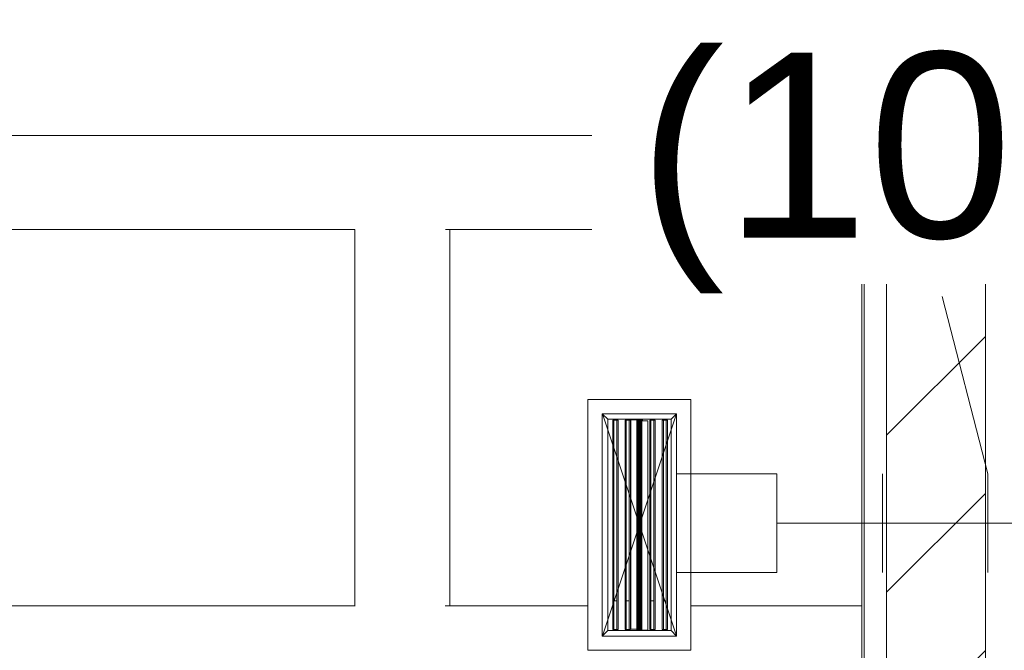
# Model space of a CAD drawing. Header units: metres. Extents: x 2.9 to 42.3, y -72.9 to -49.3.
# Tile 138 of 256: x 8.8 to 9.8, y -52.9 to -52.3. Entities that reach past the tile are written whole.
import ezdxf

# ---------------------------------------------------------------- set-up
doc = ezdxf.new("R2010")
doc.units = ezdxf.units.M
doc.linetypes.add('Oculto 1_5', pattern=[0.0022, 0.0015, -0.0007000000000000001])
for name, color, linetype, lineweight in [('A-DETL', 7, 'Oculto 1_5', 18), ('A-FLOR-PATT', 7, 'Continuous', 18), ('A-WALL', 7, 'Continuous', 18), ('A-WALL-PATT', 7, 'Continuous', 18), ('FLEXIVEIS', 7, 'Continuous', 18), ('G-IMPT', 7, 'Continuous', 18), ('M-HVAC-DUCT', 7, 'Continuous', 18), ('M-HVAC-DUCT-CNTR', 7, 'Continuous', 18)]:
    doc.layers.add(name, color=color, linetype=linetype, lineweight=lineweight)
doc.layers.add('M-HVAC-DUCT-IDEN', color=1, linetype='Continuous', lineweight=9, true_color=0xff0000)
doc.styles.add('Arial_1', font='arial.ttf', dxfattribs={"height": 0.1874999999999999})

# ---------------------------------------------------------------- blocks, each defined once
blk = doc.blocks.new('4 GRE - ESCOLA DE CINEMA E AUDIOVISUAL CINE REX R07_rvt-1-2PAV')
at = {"layer": 'A-FLOR-PATT', "true_color": 0xededed}
h = blk.add_hatch(dxfattribs=at)
h.set_pattern_fill('FP_3', style=0, pattern_type=2)
h.set_pattern_definition([(90, (21.612, -62.872), (-1.905, 1.905), [0.381, -1.524]), (0, (21.612, -62.49100000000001), (1.905, 1.905), [1.81, -0.09525]), (270, (23.422, -62.49100000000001), (1.905, -1.905), [0.381, -1.524]), (180, (23.422, -62.872), (-1.905, -1.905), [1.81, -0.09525]), (0, (21.555, -62.395), (1.905, 1.905), [0.9144, -0.9906]), (90, (22.469, -62.395), (-1.905, 1.905), [0.381, -1.524]), (180, (22.469, -62.014), (-1.905, -1.905), [0.9144, -0.9906]), (180, (23.46, -62.395), (-1.905, -1.905), [0.89535, -1.01]), (90, (22.565, -62.395), (-1.905, 1.905), [0.381, -1.524]), (0, (22.565, -62.014), (1.905, 1.905), [0.89535, -1.01]), (0, (21.593, -61.919), (1.905, 1.905), [1.829, -0.0762]), (90, (23.422, -61.919), (-1.905, 1.905), [0.381, -1.524]), (180, (23.422, -61.538), (-1.905, -1.905), [1.81, -0.09525]), (267.138, (21.612, -61.538), (1.90474424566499, 36.19504142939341), [0.38148, -37.766]), (90, (22.565, -61.443), (-1.905, 1.905), [0.381, -1.524]), (180, (23.46, -61.443), (-1.905, -1.905), [0.89535, -1.01]), (90, (22.469, -61.443), (-1.905, 1.905), [0.381, -1.524]), (0, (21.555, -61.443), (1.905, 1.905), [0.9144, -0.9906]), (0, (22.565, -61.062), (1.905, 1.905), [0.89535, -1.01]), (180, (22.469, -61.062), (-1.905, -1.905), [0.9144, -0.9906])])
h.paths.add_polyline_path([(10.09251112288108, -54.36544595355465), (10.09251112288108, -53.09342525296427), (9.799787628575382, -53.09342525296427), (9.799787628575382, -53.35842525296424), (9.679787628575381, -53.35842525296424), (9.679787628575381, -53.34842525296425), (9.649787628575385, -53.34842525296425), (9.649787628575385, -51.07154163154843), (5.517339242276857, -51.07154163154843), (5.517339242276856, -54.34154163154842), (9.649787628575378, -54.34154163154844), (9.649787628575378, -54.20842525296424), (9.679787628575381, -54.20842525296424), (9.679787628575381, -54.19842525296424), (9.79978762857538, -54.19842525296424), (9.79978762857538, -54.36544595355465)])
h.paths.add_polyline_path([(11.39978762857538, -54.36544595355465), (11.39978762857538, -54.34154163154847), (11.73959770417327, -54.34154163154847), (11.74032107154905, -54.19690728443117), (11.94032107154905, -54.19692227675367), (11.94032107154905, -54.34154163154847), (15.34399770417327, -54.34154163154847), (15.34399770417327, -54.19690728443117), (15.54532107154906, -54.19692227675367), (15.54532107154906, -54.34154163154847), (18.85850015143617, -54.34154163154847), (18.85850015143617, -54.19690728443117), (18.90848821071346, -54.19690728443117), (18.90848821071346, -54.17544595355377), (18.93848821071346, -54.17544595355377), (18.93848821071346, -54.16544595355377), (19.05848821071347, -54.16544595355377), (19.05848821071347, -53.32544595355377), (18.93848821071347, -53.32544595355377), (18.93848821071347, -53.31544595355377), (18.90848821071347, -53.31544595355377), (18.90848821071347, -53.09342525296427), (14.97848821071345, -53.09342525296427), (14.97848821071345, -52.97342525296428), (14.98848821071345, -52.97342525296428), (14.98848821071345, -52.94342525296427), (14.12848821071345, -52.94342525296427), (14.12848821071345, -52.97342525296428), (14.13848821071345, -52.97342525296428), (14.13848821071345, -53.09342525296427), (13.68399770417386, -53.09342525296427), (13.68399770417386, -52.97342525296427), (13.69399770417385, -52.97342525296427), (13.69399770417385, -52.94342525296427), (12.83399770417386, -52.94342525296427), (12.83399770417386, -52.97342525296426), (12.84399770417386, -52.97342525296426), (12.84399770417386, -53.09342525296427), (10.19251112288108, -53.09342525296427), (10.19251112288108, -54.36544595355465), (10.27060759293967, -54.36544595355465)])
h.paths.add_polyline_path([(9.663255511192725, -53.41342525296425), (9.649787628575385, -53.41342525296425), (9.649787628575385, -53.35842525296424), (9.663255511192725, -53.35842525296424)])
h.paths.add_polyline_path([(7.134489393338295, -53.3193834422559), (7.124136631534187, -53.31802047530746), (7.114489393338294, -53.31402445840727), (7.106205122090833, -53.30766771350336), (7.099848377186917, -53.29938344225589), (7.095852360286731, -53.28973620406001), (7.094489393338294, -53.2793834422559), (7.094489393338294, -52.4093834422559), (7.095852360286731, -52.39903068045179), (7.099848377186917, -52.3893834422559), (7.106205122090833, -52.38109917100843), (7.114489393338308, -52.37474242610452), (7.124136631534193, -52.37074640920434), (7.134489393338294, -52.3693834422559), (8.004489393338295, -52.3693834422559), (8.014842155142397, -52.37074640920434), (8.024489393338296, -52.37474242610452), (8.032773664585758, -52.38109917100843), (8.039130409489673, -52.3893834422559), (8.043126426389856, -52.39903068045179), (8.044489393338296, -52.4093834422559), (8.044489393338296, -53.2793834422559), (8.043126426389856, -53.28973620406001), (8.039130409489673, -53.29938344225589), (8.032773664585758, -53.30766771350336), (8.024489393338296, -53.31402445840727), (8.01484215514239, -53.31802047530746), (8.004489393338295, -53.3193834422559), (7.80644507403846, -53.3193834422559)])
h.paths.add_polyline_path([(9.372753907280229, -52.91235199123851), (9.372753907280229, -52.65835199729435), (9.476753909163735, -52.65835199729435), (9.476753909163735, -52.7335106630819), (9.563853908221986, -52.7335106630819), (9.563853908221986, -52.8335106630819), (9.476753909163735, -52.8335106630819), (9.476753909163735, -52.91235199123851), (9.392753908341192, -52.91235199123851)])
h.paths.add_polyline_path([(8.560334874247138, -52.47770567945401), (8.473732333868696, -52.32770567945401), (8.646937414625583, -52.32770567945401), (8.595395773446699, -52.41697842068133)])
at = {"layer": 'A-WALL-PATT', "true_color": 0xd4d4d4}
h = blk.add_hatch(dxfattribs=at)
h.set_pattern_fill('FP_1', color=254, style=0, pattern_type=2)
h.set_pattern_definition([(49.99999999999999, (21.555, -62.92899999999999), (0.5465545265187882, -0.04781508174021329), [0.05715, -0.62865]), (355, (21.555, -62.92899999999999), (-0.1057276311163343, 0.5731658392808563), [0.04572, -0.50292]), (100.451, (21.601, -62.933), (0.440827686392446, 0.5253490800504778), [0.04857, -0.53427]), (46.184, (21.555, -62.776), (0.8132373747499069, -0.1261291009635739), [0.08573, -0.9429799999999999]), (96.636, (21.623, -62.787), (0.7122119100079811, 0.7422871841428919), [0.07286000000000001, -0.8014100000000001]), (351.184, (21.555, -62.776), (0.7122166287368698, 0.7422739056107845), [0.06858, -0.75438]), (21, (21.631, -62.81399999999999), (0.4548461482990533, -0.3067949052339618), [0.05715, -0.62865]), (326, (21.631, -62.81399999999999), (0.1854048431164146, 0.5525599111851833), [0.04572, -0.50292]), (71.45100000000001, (21.669, -62.84), (0.6402508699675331, 0.2457631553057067), [0.04857, -0.53427]), (37.50000000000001, (21.555, -62.92899999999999), (0.009260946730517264, 0.2536671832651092), [0.02515, -0.47168, 0.02515, -0.48539, -0.5048199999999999]), (37.50000000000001, (21.555, -62.92899999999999), (0.009260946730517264, 0.2536671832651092), [-1.007, 0.02515, -0.47968]), (7.499999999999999, (21.555, -62.92899999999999), (0.2004558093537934, 0.3005459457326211), [0.02515, -0.26594, 0.02515, -0.46025, -0.1924]), (7.499999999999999, (21.555, -62.92899999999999), (0.2004558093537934, 0.3005459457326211), [-0.7764800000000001, 0.02515, -0.16726]), (327.5, (21.385, -62.92899999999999), (0.4067681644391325, -0.01718819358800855), [0.02515, -0.16535, 0.02515, -0.56921, -0.78867]), (327.5, (21.385, -62.92899999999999), (0.4067681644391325, -0.01718819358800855), [-0.78486, 0.02515, -0.76352]), (317.5, (21.309, -62.92899999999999), (0.4443831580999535, 0.07627942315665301), [0.02515, -0.2225, 0.02515, -0.36957, -0.56007]), (317.5, (21.309, -62.92899999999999), (0.4443831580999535, 0.07627942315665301), [-0.64237, 0.02515, -0.53492])])
h.paths.add_polyline_path([(9.649787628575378, -54.34154163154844), (9.65228762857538, -54.34154163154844), (9.65228762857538, -54.23092525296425), (9.72478762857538, -54.23092525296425), (9.72478762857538, -54.22842525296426), (9.649787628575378, -54.22842525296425)])
h.paths.add_polyline_path([(9.724787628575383, -53.32842525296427), (9.724787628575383, -53.32592525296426), (9.652287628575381, -53.32592525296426), (9.652287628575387, -51.07154163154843), (9.649787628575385, -51.07154163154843), (9.649787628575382, -53.32842525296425), (9.679787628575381, -53.32842525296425)])
h = blk.add_hatch(dxfattribs=at)
h.set_pattern_fill('FP_2', color=254, style=0, pattern_type=2)
h.set_pattern_definition([(45, (21.555, -62.92899999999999), (-0.0795495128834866, 0.0795495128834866), [])])
h.paths.add_polyline_path([(9.67478762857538, -54.36654163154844), (9.77478762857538, -54.36654163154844), (9.77478762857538, -54.25342525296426), (9.674787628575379, -54.25342525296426), (9.67478762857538, -54.34404163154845)])
h.paths.add_polyline_path([(9.67478762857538, -53.30342525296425), (9.774787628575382, -53.30342525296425), (9.774787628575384, -51.09654163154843), (9.674787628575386, -51.09654163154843), (9.67478762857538, -53.10083076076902)])
at = {"layer": 'A-WALL', "color": 253, "true_color": 0xaaaaaa}
for p, q in [((9.649787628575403, -51.07154163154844), (9.6497876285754, -53.32842525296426)), ((9.652287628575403, -51.07404163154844), (9.6522876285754, -53.32592525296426)), ((9.674787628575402, -51.09654163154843), (9.674787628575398, -53.30342525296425)), ((9.7747876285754, -52.93492525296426), (9.774787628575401, -51.09654163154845))]:
    blk.add_line(p, q, dxfattribs=at)
blk = doc.blocks.new('M_Tampa retangular - Padrão-945500-2PAV')
at = {"layer": 'M-HVAC-DUCT', "color": 96, "true_color": 0x008000}
for p, q in [((17.32632107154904, -70.22179347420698), (17.10132107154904, -70.22179347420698)), ((17.10132107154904, -70.22179347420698), (17.10132107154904, -70.29679347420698)), ((17.32632107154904, -70.29679347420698), (17.32632107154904, -70.22179347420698)), ((17.10132107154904, -70.29679347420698), (17.32632107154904, -70.29679347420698))]:
    blk.add_line(p, q, dxfattribs=at)
blk = doc.blocks.new('M_Encaixe de duto redondo - Padrão-945521-2PAV')
at = {"layer": 'M-HVAC-DUCT', "color": 96, "true_color": 0x008000}
for p, q in [((17.16382107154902, -70.12019347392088), (17.16382107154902, -70.22179347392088)), ((17.21382107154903, -70.12019347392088), (17.16382107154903, -70.12019347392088)), ((17.26382107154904, -70.12019347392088), (17.21382107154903, -70.12019347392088)), ((17.26382107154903, -70.22179347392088), (17.26382107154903, -70.12019347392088))]:
    blk.add_line(p, q, dxfattribs=at)
blk = doc.blocks.new('AH-0-AG 225x75 - TROX_AH-0-AG_225x75_dxf_QMODEL_916299a9_f66b_46ba_af9d_4a70e7dbf2f8-V66-2PAV')
at = {"layer": 'A-DETL', "color": 1, "linetype": 'Continuous', "true_color": 0xff0000}
for p, q in [((-0.1269999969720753, -0.05200000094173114), (-0.1269999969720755, 0.05200000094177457)), ((-0.1269999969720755, 0.05200000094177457), (0.1269999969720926, 0.05200000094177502)), ((0.1269999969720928, -0.05200000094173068), (0.1269999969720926, 0.05200000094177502)), ((-0.1125000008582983, 0.03750000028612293), (-0.1070000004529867, 0.03199999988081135)), ((-0.1125000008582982, -0.03750000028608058), (-0.1125000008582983, 0.03750000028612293)), ((-0.1125000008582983, 0.03750000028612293), (-0.1070000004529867, 0.03199999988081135)), ((-0.1070000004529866, -0.03199999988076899), (-0.1070000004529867, 0.03199999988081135)), ((-0.1070000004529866, -0.03199999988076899), (-0.1070000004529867, 0.03199999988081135)), ((-0.1070000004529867, 0.03199999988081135), (0.1070000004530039, 0.03199999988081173)), ((0.1125000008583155, 0.03750000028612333), (0.1070000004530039, 0.03199999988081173)), ((0.1125000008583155, 0.03750000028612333), (0.1070000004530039, 0.03199999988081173)), ((0.107000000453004, -0.03199999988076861), (0.1070000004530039, 0.03199999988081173)), ((0.107000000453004, -0.03199999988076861), (0.1070000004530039, 0.03199999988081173)), ((0.1125000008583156, -0.03750000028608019), (0.1125000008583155, 0.03750000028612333)), ((-0.1059999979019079, 0.02700000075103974), (-0.1059999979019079, 0.02574999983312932)), ((0.1059999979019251, 0.02700000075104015), (-0.1059999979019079, 0.02700000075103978)), ((-0.1059999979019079, 0.02574999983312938), (-0.1059999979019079, 0.02274999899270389)), ((-0.1059999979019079, 0.02574999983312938), (0.1059999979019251, 0.02574999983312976)), ((-0.1059999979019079, 0.02150000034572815), (-0.1059999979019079, 0.02274999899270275)), ((-0.1059999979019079, 0.02274999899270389), (0.1059999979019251, 0.02274999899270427)), ((-0.1059999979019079, 0.02150000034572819), (0.1059999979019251, 0.02150000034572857)), ((-0.07699999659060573, 0.02574999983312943), (-0.0769999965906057, 0.02274999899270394)), ((0.1059999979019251, 0.02700000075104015), (0.1059999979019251, 0.02574999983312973)), ((0.1059999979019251, 0.02574999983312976), (0.1059999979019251, 0.02274999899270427)), ((0.1059999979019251, 0.02150000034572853), (0.1059999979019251, 0.02274999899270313)), ((-0.1059999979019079, 0.01449999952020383), (-0.1059999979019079, 0.01324999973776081)), ((0.1059999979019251, 0.01449999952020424), (-0.1059999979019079, 0.01449999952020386)), ((-0.1059999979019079, 0.01324999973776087), (-0.1059999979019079, 0.01025000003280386)), ((-0.1059999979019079, 0.01324999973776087), (0.1059999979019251, 0.01324999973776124)), ((-0.1059999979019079, 0.009000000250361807), (-0.1059999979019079, 0.0102500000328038)), ((-0.1059999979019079, 0.01025000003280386), (0.1059999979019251, 0.01025000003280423)), ((-0.07699999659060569, 0.01324999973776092), (-0.07699999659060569, 0.01025000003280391)), ((0.1059999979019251, 0.01449999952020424), (0.1059999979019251, 0.01324999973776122)), ((0.1059999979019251, 0.01324999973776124), (0.1059999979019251, 0.01025000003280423)), ((0.1059999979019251, 0.009000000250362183), (0.1059999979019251, 0.01025000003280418)), ((-0.1065000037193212, 0.002500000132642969), (-0.1065000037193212, 0.002451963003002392)), ((0.1065000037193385, 0.002500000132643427), (-0.1065000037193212, 0.002500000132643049)), ((-0.1065000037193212, 0.002451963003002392), (-0.1065000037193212, 0.002309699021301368)), ((0.1065000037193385, 0.00245196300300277), (-0.1065000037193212, 0.002451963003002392)), ((-0.1065000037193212, 0.002309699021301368), (-0.1065000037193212, 0.002078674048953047)), ((0.1065000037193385, 0.002309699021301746), (-0.1065000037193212, 0.002309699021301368)), ((-0.1065000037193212, 0.002078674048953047), (-0.1065000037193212, 0.001767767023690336)), ((0.1065000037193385, 0.002078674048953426), (-0.1065000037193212, 0.002078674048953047)), ((-0.1065000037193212, 0.001767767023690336), (-0.1065000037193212, 0.001388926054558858)), ((0.1065000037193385, 0.001767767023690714), (-0.1065000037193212, 0.001767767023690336)), ((-0.1065000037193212, 0.001388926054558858), (-0.1065000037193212, 0.0009567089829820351)), ((0.1065000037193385, 0.001388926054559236), (-0.1065000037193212, 0.001388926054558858)), ((-0.1065000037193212, 0.0009567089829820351), (-0.1065000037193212, 0.0004877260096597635)), ((0.1065000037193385, 0.0009567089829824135), (-0.1065000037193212, 0.0009567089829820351)), ((-0.1065000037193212, 0.0004877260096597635), (-0.1065000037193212, 2.156341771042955e-14)), ((0.1065000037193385, 0.0004877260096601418), (-0.1065000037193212, 0.0004877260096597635)), ((-0.1065000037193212, 2.156341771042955e-14), (-0.1065000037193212, -0.0004877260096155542)), ((0.1065000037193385, 2.194178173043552e-14), (-0.1065000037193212, 2.156341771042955e-14)), ((-0.1059999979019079, 0.009000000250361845), (0.1059999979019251, 0.009000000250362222)), ((-0.1055000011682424, 0.0087082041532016), (0.1065000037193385, 0.008708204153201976)), ((-0.1055000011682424, 0.0087082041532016), (-0.1055000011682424, 0.002309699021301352)), ((0.1065000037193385, 0.008708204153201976), (0.1065000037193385, 0.002309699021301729)), ((0.1065000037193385, 0.002500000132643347), (0.1065000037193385, 0.00245196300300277)), ((0.1065000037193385, 0.00245196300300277), (0.1065000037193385, 0.002309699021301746)), ((0.1065000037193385, 0.002309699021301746), (0.1065000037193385, 0.002078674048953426)), ((0.1065000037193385, 0.002078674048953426), (0.1065000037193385, 0.001767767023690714)), ((0.1065000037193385, 0.001767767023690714), (0.1065000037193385, 0.001388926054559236)), ((0.1065000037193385, 0.001388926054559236), (0.1065000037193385, 0.0009567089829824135)), ((0.1065000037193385, 0.0009567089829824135), (0.1065000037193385, 0.0004877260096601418)), ((0.1065000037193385, 0.0004877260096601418), (0.1065000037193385, 2.194178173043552e-14)), ((0.1065000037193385, 2.194178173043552e-14), (0.1065000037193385, -0.0004877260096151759)), ((-0.1065000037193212, -0.0004877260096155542), (-0.1065000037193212, -0.0009567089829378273)), ((0.1065000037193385, -0.0004877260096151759), (-0.1065000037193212, -0.0004877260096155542)), ((-0.1065000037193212, -0.0009567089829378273), (-0.1065000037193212, -0.001388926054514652)), ((0.1065000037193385, -0.0009567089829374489), (-0.1065000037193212, -0.0009567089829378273)), ((-0.1065000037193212, -0.001388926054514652), (-0.1065000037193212, -0.001767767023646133)), ((0.1065000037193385, -0.001388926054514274), (-0.1065000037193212, -0.001388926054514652)), ((-0.1065000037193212, -0.001767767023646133), (-0.1065000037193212, -0.002078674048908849)), ((0.1065000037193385, -0.001767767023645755), (-0.1065000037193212, -0.001767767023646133)), ((-0.1065000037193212, -0.001999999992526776), (0.1055000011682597, -0.001999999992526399)), ((-0.1065000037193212, -0.001999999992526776), (-0.1065000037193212, -0.008708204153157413)), ((0.1065000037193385, -0.002500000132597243), (-0.1065000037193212, -0.002500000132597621)), ((-0.1065000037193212, -0.008708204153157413), (0.1055000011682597, -0.008708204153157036)), ((0.1055000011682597, -0.001999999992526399), (0.1055000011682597, -0.008708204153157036)), ((0.1065000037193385, -0.002078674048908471), (0.1055000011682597, -0.002078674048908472)), ((0.1065000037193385, -0.002309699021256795), (0.1055000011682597, -0.002309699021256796)), ((0.1065000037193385, -0.002451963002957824), (0.1055000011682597, -0.002451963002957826)), ((0.1059999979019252, -0.003500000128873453), (0.1059999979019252, -0.002309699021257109)), ((0.1065000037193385, -0.0004877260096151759), (0.1065000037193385, -0.0009567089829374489)), ((0.1065000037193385, -0.0009567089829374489), (0.1065000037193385, -0.001388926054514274)), ((0.1065000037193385, -0.001388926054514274), (0.1065000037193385, -0.001767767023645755)), ((0.1065000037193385, -0.001767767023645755), (0.1065000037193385, -0.002078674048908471)), ((0.1065000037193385, -0.002078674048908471), (0.1065000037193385, -0.002309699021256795)), ((0.1065000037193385, -0.002309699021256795), (0.1065000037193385, -0.002451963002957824)), ((0.1065000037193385, -0.002500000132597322), (0.1065000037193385, -0.002451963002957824)), ((-0.1059999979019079, -0.01049999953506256), (-0.1059999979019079, -0.01175000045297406)), ((0.1059999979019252, -0.01049999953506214), (-0.1059999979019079, -0.01049999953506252)), ((-0.1059999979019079, -0.01175000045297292), (-0.1059999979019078, -0.01475000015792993)), ((-0.1059999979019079, -0.01175000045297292), (0.1059999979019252, -0.01175000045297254)), ((-0.1059999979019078, -0.01599999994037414), (-0.1059999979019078, -0.01475000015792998)), ((-0.1059999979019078, -0.01475000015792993), (0.1059999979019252, -0.01475000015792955)), ((-0.1059999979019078, -0.0159999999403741), (0.1059999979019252, -0.01599999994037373)), ((-0.07699999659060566, -0.01175000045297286), (-0.07699999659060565, -0.01475000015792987)), ((0.1059999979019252, -0.01049999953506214), (0.1059999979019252, -0.01175000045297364)), ((0.1059999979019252, -0.01175000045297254), (0.1059999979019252, -0.01475000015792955)), ((0.1059999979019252, -0.01599999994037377), (0.1059999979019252, -0.0147500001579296)), ((-0.1059999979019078, -0.02299999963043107), (-0.1059999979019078, -0.02425000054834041)), ((0.1059999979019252, -0.02299999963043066), (-0.1059999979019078, -0.02299999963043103)), ((-0.1059999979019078, -0.02425000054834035), (-0.1059999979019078, -0.02724999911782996)), ((-0.1059999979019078, -0.02425000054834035), (0.1059999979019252, -0.02425000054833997)), ((-0.1059999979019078, -0.02850000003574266), (-0.1059999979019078, -0.02724999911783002)), ((-0.1059999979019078, -0.02724999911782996), (0.1059999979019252, -0.02724999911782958)), ((-0.1059999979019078, -0.02850000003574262), (0.1059999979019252, -0.02850000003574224)), ((-0.07699999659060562, -0.0242500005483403), (-0.07699999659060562, -0.02724999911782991)), ((0.1059999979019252, -0.02299999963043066), (0.1059999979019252, -0.02425000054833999)), ((0.1059999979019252, -0.02425000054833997), (0.1059999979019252, -0.02724999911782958)), ((0.1059999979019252, -0.02850000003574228), (0.1059999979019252, -0.02724999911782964)), ((-0.1070000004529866, -0.03199999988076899), (-0.1125000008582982, -0.03750000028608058)), ((-0.1070000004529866, -0.03199999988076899), (-0.1125000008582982, -0.03750000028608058)), ((-0.1070000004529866, -0.03199999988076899), (0.107000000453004, -0.03199999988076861)), ((-0.0476300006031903, -0.03769999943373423), (-0.0481298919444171, -0.03769999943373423)), ((-0.0476300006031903, -0.03769999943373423), (-0.0481298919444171, -0.03769999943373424)), ((-0.04810905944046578, -0.03760000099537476), (0.04899999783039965, -0.03760000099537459)), ((0.04899999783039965, -0.03760000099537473), (-0.04810905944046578, -0.0376000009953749)), ((-0.04735999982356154, -0.03769999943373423), (-0.0476300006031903, -0.03769999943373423)), ((-0.04735999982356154, -0.03769999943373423), (-0.0476300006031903, -0.03769999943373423)), ((-0.04735999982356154, -0.03769999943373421), (-0.04617999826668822, -0.03769999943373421)), ((-0.04617999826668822, -0.03769999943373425), (-0.04735999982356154, -0.03769999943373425)), ((-0.04449999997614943, -0.03769999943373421), (-0.04331999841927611, -0.03769999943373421)), ((-0.04331999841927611, -0.03769999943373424), (-0.04449999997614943, -0.03769999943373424)), ((-0.04184999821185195, -0.03769999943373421), (-0.04066999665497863, -0.0376999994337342)), ((-0.04066999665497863, -0.03769999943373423), (-0.04184999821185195, -0.03769999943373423)), ((-0.04066999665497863, -0.03769999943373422), (-0.03772000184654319, -0.0376999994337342)), ((-0.04066999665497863, -0.03769999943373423), (-0.03772000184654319, -0.03769999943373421)), ((-0.03772000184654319, -0.0376999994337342), (-0.03654000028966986, -0.0376999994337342)), ((-0.03654000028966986, -0.03769999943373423), (-0.03772000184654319, -0.03769999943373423)), ((-0.03487999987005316, -0.03769999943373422), (-0.0337000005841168, -0.03769999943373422)), ((-0.0337000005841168, -0.03769999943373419), (-0.03487999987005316, -0.03769999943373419)), ((-0.03369000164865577, -0.0376999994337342), (-0.0337000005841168, -0.03769999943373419)), ((-0.03369000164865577, -0.03769999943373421), (-0.0337000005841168, -0.03769999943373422)), ((-0.03369000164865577, -0.0376999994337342), (-0.03103000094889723, -0.0376999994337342)), ((-0.03103000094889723, -0.03769999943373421), (-0.03369000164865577, -0.03769999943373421)), ((-0.03103000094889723, -0.0376999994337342), (-0.03103999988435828, -0.03769999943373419)), ((-0.03103000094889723, -0.03769999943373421), (-0.03103999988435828, -0.03769999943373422)), ((-0.02986000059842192, -0.03769999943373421), (-0.03103999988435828, -0.03769999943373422)), ((-0.03103999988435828, -0.03769999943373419), (-0.02986000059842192, -0.03769999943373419)), ((-0.0282916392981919, -0.03769999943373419), (-0.02773274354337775, -0.03769999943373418)), ((-0.0282916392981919, -0.03769999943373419), (-0.02828000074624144, -0.03769999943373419)), ((-0.02773274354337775, -0.03769999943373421), (-0.0282916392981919, -0.03769999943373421)), ((-0.0282916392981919, -0.03769999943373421), (-0.02828000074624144, -0.0376999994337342)), ((-0.02828000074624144, -0.0376999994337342), (-0.02795000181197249, -0.0376999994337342)), ((-0.02828000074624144, -0.03769999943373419), (-0.02795000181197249, -0.03769999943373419)), ((-0.02756034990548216, -0.03769999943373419), (-0.02795000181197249, -0.03769999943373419)), ((-0.02756034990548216, -0.0376999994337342), (-0.02795000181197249, -0.0376999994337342)), ((-0.02773274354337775, -0.03769999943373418), (-0.0271307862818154, -0.03769999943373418)), ((-0.0271307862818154, -0.03769999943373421), (-0.02773274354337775, -0.03769999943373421)), ((-0.02756034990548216, -0.03769999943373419), (-0.02724024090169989, -0.03769999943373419)), ((-0.02724024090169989, -0.0376999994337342), (-0.02756034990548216, -0.0376999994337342)), ((-0.02724024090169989, -0.03769999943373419), (-0.02689546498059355, -0.03769999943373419)), ((-0.02689546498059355, -0.0376999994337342), (-0.02724024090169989, -0.0376999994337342)), ((-0.0271307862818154, -0.03769999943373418), (-0.02650825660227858, -0.03769999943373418)), ((-0.02650825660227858, -0.03769999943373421), (-0.0271307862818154, -0.03769999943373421)), ((-0.02689546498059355, -0.03769999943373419), (-0.02653890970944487, -0.03769999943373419)), ((-0.02653890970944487, -0.0376999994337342), (-0.02689546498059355, -0.0376999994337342)), ((-0.02653890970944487, -0.03769999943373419), (-0.02618388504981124, -0.03769999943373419)), ((-0.02618388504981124, -0.0376999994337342), (-0.02653890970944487, -0.0376999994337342)), ((-0.02650825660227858, -0.03769999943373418), (-0.02588840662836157, -0.03769999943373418)), ((-0.02588840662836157, -0.03769999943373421), (-0.02650825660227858, -0.03769999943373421)), ((-0.02618388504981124, -0.03769999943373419), (-0.02584366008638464, -0.03769999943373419)), ((-0.02584366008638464, -0.0376999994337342), (-0.02618388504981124, -0.0376999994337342)), ((-0.02588840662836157, -0.03769999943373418), (-0.02529439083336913, -0.03769999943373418)), ((-0.02529439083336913, -0.03769999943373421), (-0.02588840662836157, -0.03769999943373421)), ((-0.02584366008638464, -0.03769999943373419), (-0.02553093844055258, -0.03769999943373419)), ((-0.02553093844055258, -0.0376999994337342), (-0.02584366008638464, -0.0376999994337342)), ((-0.02553093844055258, -0.03769999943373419), (-0.02525740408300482, -0.03769999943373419)), ((-0.02525740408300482, -0.0376999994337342), (-0.02553093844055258, -0.0376999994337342)), ((-0.02529439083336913, -0.03769999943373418), (-0.0247483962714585, -0.03769999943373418)), ((-0.0247483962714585, -0.03769999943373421), (-0.02529439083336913, -0.03769999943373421)), ((-0.02525740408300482, -0.03769999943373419), (-0.02503327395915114, -0.03769999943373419)), ((-0.02503327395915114, -0.0376999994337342), (-0.02525740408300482, -0.0376999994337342)), ((-0.02503327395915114, -0.03769999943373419), (-0.024866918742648, -0.03769999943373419)), ((-0.024866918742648, -0.03769999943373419), (-0.02503327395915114, -0.0376999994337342)), ((-0.024866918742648, -0.03769999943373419), (-0.02476455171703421, -0.03769999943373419)), ((-0.02476455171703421, -0.03769999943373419), (-0.024866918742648, -0.03769999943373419)), ((-0.02476455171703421, -0.03769999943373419), (-0.0247299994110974, -0.03769999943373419)), ((-0.0247299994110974, -0.03769999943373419), (-0.02476455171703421, -0.03769999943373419)), ((-0.0247483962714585, -0.03769999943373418), (-0.02427081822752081, -0.03769999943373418)), ((-0.02427081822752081, -0.0376999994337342), (-0.0247483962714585, -0.03769999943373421)), ((-0.02427081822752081, -0.03769999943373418), (-0.02387949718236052, -0.03769999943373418)), ((-0.02387949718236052, -0.0376999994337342), (-0.02427081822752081, -0.0376999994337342)), ((-0.02387949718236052, -0.03769999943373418), (-0.02358905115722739, -0.03769999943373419)), ((-0.02358905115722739, -0.03769999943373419), (-0.02387949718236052, -0.0376999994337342)), ((-0.02358905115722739, -0.03769999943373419), (-0.02341032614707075, -0.03769999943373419)), ((-0.02341032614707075, -0.03769999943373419), (-0.02358905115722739, -0.03769999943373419)), ((-0.02341032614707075, -0.03769999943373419), (-0.02335000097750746, -0.03769999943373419)), ((-0.02335000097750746, -0.03769999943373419), (-0.02341032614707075, -0.03769999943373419)), ((-0.01913999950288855, -0.03769999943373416), (-0.02179999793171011, -0.03769999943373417)), ((-0.01913999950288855, -0.03769999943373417), (-0.02179999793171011, -0.03769999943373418)), ((-0.01913999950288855, -0.03769999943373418), (-0.02179999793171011, -0.03769999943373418)), ((-0.01913999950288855, -0.03769999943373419), (-0.02179999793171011, -0.03769999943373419)), ((-0.01913999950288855, -0.03769999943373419), (-0.02179999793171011, -0.03769999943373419)), ((-0.01913999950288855, -0.0376999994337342), (-0.02179999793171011, -0.0376999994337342)), ((-0.01913999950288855, -0.03769999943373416), (-0.01795999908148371, -0.03769999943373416)), ((-0.01795999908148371, -0.03769999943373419), (-0.01913999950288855, -0.0376999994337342)), ((-0.01648500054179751, -0.03769999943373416), (-0.01451500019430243, -0.03769999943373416)), ((-0.01451500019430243, -0.03769999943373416), (-0.01648500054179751, -0.03769999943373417)), ((-0.01451500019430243, -0.03769999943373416), (-0.0133400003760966, -0.03769999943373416)), ((-0.01451500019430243, -0.03769999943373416), (-0.01450999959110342, -0.03769999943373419)), ((-0.01333000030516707, -0.03769999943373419), (-0.01450999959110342, -0.03769999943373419)), ((-0.0133400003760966, -0.03769999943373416), (-0.01126499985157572, -0.03769999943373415)), ((-0.0133400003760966, -0.03769999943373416), (-0.01126499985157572, -0.03769999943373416)), ((-0.0133400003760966, -0.03769999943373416), (-0.01333000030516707, -0.03769999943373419)), ((-0.01174717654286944, -0.03769999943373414), (-0.01181999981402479, -0.03769999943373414)), ((-0.01181999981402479, -0.03769999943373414), (-0.01174717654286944, -0.03769999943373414)), ((-0.01153150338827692, -0.03769999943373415), (-0.01174717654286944, -0.03769999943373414)), ((-0.01174717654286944, -0.03769999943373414), (-0.01153150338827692, -0.03769999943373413)), ((-0.01118127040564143, -0.03769999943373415), (-0.01153150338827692, -0.03769999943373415)), ((-0.01153150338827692, -0.03769999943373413), (-0.01118127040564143, -0.03769999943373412)), ((-0.01070993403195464, -0.03769999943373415), (-0.01118127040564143, -0.03769999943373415)), ((-0.01118127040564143, -0.03769999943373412), (-0.01070993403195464, -0.03769999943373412)), ((-0.0110213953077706, -0.03769999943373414), (-0.01108000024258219, -0.03769999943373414)), ((-0.01108000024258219, -0.03769999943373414), (-0.0110213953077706, -0.03769999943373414)), ((-0.01084783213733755, -0.03769999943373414), (-0.0110213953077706, -0.03769999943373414)), ((-0.0110213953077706, -0.03769999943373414), (-0.01084783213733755, -0.03769999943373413)), ((-0.01056598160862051, -0.03769999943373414), (-0.01084783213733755, -0.03769999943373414)), ((-0.01084783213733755, -0.03769999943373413), (-0.01056598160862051, -0.03769999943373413)), ((-0.01013561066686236, -0.03769999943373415), (-0.01070993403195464, -0.03769999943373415)), ((-0.01070993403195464, -0.03769999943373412), (-0.01013561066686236, -0.03769999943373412)), ((-0.01011000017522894, -0.03769999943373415), (-0.01056598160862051, -0.03769999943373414)), ((-0.01056598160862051, -0.03769999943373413), (-0.01018667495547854, -0.03769999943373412)), ((-0.01018667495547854, -0.03769999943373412), (-0.009724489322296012, -0.03769999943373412)), ((-0.009480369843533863, -0.03769999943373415), (-0.01013561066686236, -0.03769999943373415)), ((-0.01013561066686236, -0.03769999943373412), (-0.009480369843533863, -0.03769999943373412)), ((-0.009160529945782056, -0.03769999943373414), (-0.01011000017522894, -0.03769999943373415)), ((-0.008650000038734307, -0.03769999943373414), (-0.01011000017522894, -0.03769999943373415)), ((-0.01011000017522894, -0.03769999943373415), (-0.009724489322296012, -0.03769999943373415)), ((-0.009826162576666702, -0.03769999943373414), (-0.009875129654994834, -0.03769999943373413)), ((-0.009875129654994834, -0.03769999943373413), (-0.009871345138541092, -0.03769999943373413)), ((-0.009871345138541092, -0.03769999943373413), (-0.009814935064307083, -0.03769999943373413)), ((-0.009726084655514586, -0.03769999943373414), (-0.009826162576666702, -0.03769999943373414)), ((-0.009814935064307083, -0.03769999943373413), (-0.009707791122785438, -0.03769999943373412)), ((-0.009578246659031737, -0.03769999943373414), (-0.009726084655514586, -0.03769999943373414)), ((-0.00919718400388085, -0.03769999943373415), (-0.009724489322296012, -0.03769999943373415)), ((-0.009724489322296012, -0.03769999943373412), (-0.00919718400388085, -0.03769999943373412)), ((-0.009707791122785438, -0.03769999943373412), (-0.00955349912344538, -0.03769999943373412)), ((-0.009387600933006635, -0.03769999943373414), (-0.009578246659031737, -0.03769999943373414)), ((-0.00955349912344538, -0.03769999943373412), (-0.009357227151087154, -0.03769999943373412)), ((-0.008769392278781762, -0.03769999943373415), (-0.009480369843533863, -0.03769999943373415)), ((-0.009480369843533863, -0.03769999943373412), (-0.008769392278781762, -0.03769999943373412)), ((-0.009160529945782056, -0.03769999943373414), (-0.009387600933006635, -0.03769999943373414)), ((-0.009357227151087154, -0.03769999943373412), (-0.009125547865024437, -0.03769999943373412)), ((-0.008625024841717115, -0.03769999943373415), (-0.00919718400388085, -0.03769999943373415)), ((-0.00919718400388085, -0.03769999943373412), (-0.008625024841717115, -0.03769999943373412)), ((-0.009125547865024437, -0.03769999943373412), (-0.008866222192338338, -0.03769999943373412)), ((-0.008860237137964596, -0.03769999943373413), (-0.008876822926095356, -0.03769999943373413)), ((-0.008876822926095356, -0.03769999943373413), (-0.008816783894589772, -0.03769999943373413)), ((-0.008866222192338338, -0.03769999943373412), (-0.008587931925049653, -0.03769999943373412)), ((-0.008769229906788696, -0.03769999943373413), (-0.008860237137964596, -0.03769999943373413)), ((-0.008816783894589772, -0.03769999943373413), (-0.008688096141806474, -0.03769999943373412)), ((-0.008030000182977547, -0.03769999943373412), (-0.008769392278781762, -0.03769999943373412)), ((-0.008030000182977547, -0.03769999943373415), (-0.008769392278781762, -0.03769999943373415)), ((-0.008615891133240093, -0.03769999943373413), (-0.008769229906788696, -0.03769999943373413)), ((-0.008688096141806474, -0.03769999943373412), (-0.008507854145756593, -0.03769999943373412)), ((-0.00749999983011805, -0.03769999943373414), (-0.008650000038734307, -0.03769999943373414)), ((-0.008030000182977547, -0.03769999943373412), (-0.008625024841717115, -0.03769999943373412)), ((-0.008030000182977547, -0.03769999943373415), (-0.008625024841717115, -0.03769999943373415)), ((-0.008615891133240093, -0.03769999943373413), (-0.008280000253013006, -0.03769999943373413)), ((-0.008587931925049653, -0.03769999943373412), (-0.008299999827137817, -0.03769999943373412)), ((-0.008587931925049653, -0.03769999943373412), (-0.007489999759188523, -0.03769999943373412)), ((-0.008507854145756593, -0.03769999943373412), (-0.008299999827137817, -0.03769999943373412)), ((-0.008507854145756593, -0.03769999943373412), (-0.007489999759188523, -0.03769999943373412)), ((-0.00749999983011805, -0.03769999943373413), (-0.008280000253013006, -0.03769999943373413)), ((-0.008030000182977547, -0.03769999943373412), (-0.007434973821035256, -0.03769999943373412)), ((-0.00729060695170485, -0.03769999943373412), (-0.008030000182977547, -0.03769999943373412)), ((-0.007434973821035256, -0.03769999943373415), (-0.008030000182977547, -0.03769999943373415)), ((-0.00729060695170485, -0.03769999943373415), (-0.008030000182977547, -0.03769999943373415)), ((-0.007489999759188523, -0.03769999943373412), (-0.007504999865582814, -0.03769999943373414)), ((-0.006495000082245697, -0.03769999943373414), (-0.007504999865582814, -0.03769999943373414)), ((-0.007489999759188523, -0.03769999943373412), (-0.006495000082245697, -0.03769999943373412)), ((-0.007434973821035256, -0.03769999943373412), (-0.006862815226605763, -0.03769999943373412)), ((-0.006862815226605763, -0.03769999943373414), (-0.007434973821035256, -0.03769999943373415)), ((-0.00729060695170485, -0.03769999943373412), (-0.006579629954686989, -0.03769999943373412)), ((-0.006579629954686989, -0.03769999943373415), (-0.00729060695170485, -0.03769999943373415)), ((-0.006862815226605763, -0.03769999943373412), (-0.006335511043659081, -0.03769999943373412)), ((-0.006335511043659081, -0.03769999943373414), (-0.006862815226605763, -0.03769999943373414)), ((-0.006579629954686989, -0.03769999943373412), (-0.005924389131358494, -0.03769999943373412)), ((-0.005924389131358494, -0.03769999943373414), (-0.006579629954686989, -0.03769999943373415)), ((-0.006335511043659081, -0.03769999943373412), (-0.005873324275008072, -0.03769999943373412)), ((-0.005873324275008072, -0.03769999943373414), (-0.006335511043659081, -0.03769999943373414)), ((-0.005924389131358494, -0.03769999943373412), (-0.005350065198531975, -0.03769999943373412)), ((-0.005350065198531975, -0.03769999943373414), (-0.005924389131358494, -0.03769999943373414)), ((-0.005873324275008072, -0.03769999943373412), (-0.005494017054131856, -0.03769999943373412)), ((-0.005494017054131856, -0.03769999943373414), (-0.005873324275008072, -0.03769999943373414)), ((-0.005494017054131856, -0.03769999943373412), (-0.005212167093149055, -0.03769999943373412)), ((-0.005212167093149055, -0.03769999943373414), (-0.005494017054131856, -0.03769999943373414)), ((-0.005350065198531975, -0.03769999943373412), (-0.004878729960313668, -0.03769999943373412)), ((-0.004878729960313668, -0.03769999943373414), (-0.005350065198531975, -0.03769999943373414)), ((-0.005212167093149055, -0.03769999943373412), (-0.005038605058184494, -0.03769999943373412)), ((-0.005038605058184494, -0.03769999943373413), (-0.005212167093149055, -0.03769999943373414)), ((-0.005038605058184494, -0.03769999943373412), (-0.004980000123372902, -0.03769999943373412)), ((-0.004980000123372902, -0.03769999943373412), (-0.005038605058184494, -0.03769999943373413)), ((-0.004878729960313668, -0.03769999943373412), (-0.004528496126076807, -0.03769999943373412)), ((-0.004528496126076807, -0.03769999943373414), (-0.004878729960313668, -0.03769999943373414)), ((-0.004528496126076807, -0.03769999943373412), (-0.004312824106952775, -0.03769999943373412)), ((-0.004312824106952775, -0.03769999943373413), (-0.004528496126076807, -0.03769999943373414)), ((-0.004500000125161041, -0.03769999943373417), (-0.001059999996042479, -0.03769999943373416)), ((-0.001059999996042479, -0.03769999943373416), (-0.004500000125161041, -0.03769999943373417)), ((-0.004312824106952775, -0.03769999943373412), (-0.004239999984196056, -0.03769999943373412)), ((-0.004239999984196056, -0.03769999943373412), (-0.004312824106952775, -0.03769999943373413)), ((-0.001079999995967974, -0.0376999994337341), (-0.004300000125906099, -0.03769999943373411)), ((0.003850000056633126, -0.03769999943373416), (-0.004300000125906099, -0.03769999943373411)), ((-0.00370999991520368, -0.03769999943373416), (-0.0002699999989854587, -0.03769999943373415)), ((-0.0002699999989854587, -0.03769999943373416), (-0.00370999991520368, -0.03769999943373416)), ((-0.002919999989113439, -0.03769999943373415), (0.0005199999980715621, -0.03769999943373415)), ((0.0005199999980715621, -0.03769999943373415), (-0.002919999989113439, -0.03769999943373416)), ((0.00125000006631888, -0.03769999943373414), (-0.002190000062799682, -0.03769999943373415)), ((-0.002190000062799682, -0.03769999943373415), (0.0007799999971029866, -0.03769999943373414)), ((0.000409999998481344, -0.03769999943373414), (-0.001499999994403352, -0.03769999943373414)), ((-0.001499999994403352, -0.03769999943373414), (-6.999999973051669e-05, -0.03769999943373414)), ((-0.001079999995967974, -0.0376999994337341), (0.007220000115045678, -0.03769999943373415)), ((0.000409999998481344, -0.03769999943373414), (-6.999999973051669e-05, -0.03769999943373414)), ((0.00125000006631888, -0.03769999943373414), (0.0007799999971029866, -0.03769999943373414)), ((0.001470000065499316, -0.03769999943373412), (0.004910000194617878, -0.0376999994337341)), ((0.004910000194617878, -0.03769999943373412), (0.001470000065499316, -0.03769999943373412)), ((0.001899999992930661, -0.03769999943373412), (0.004069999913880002, -0.03769999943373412)), ((0.001899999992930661, -0.03769999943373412), (0.002379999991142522, -0.03769999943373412)), ((0.002259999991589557, -0.0376999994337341), (0.005700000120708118, -0.0376999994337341)), ((0.005700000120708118, -0.0376999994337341), (0.002259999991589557, -0.03769999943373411)), ((0.004069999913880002, -0.03769999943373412), (0.002379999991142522, -0.03769999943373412)), ((0.003050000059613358, -0.0376999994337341), (0.006490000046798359, -0.0376999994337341)), ((0.006490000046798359, -0.0376999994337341), (0.003050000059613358, -0.0376999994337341)), ((0.007220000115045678, -0.03769999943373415), (0.003850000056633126, -0.03769999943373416)), ((0.007535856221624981, -0.03769999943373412), (0.007409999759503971, -0.03769999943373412)), ((0.007409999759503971, -0.03769999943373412), (0.007535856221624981, -0.03769999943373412)), ((0.007908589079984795, -0.03769999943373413), (0.007535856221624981, -0.03769999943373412)), ((0.007535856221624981, -0.03769999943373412), (0.007908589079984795, -0.0376999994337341)), ((0.00851387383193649, -0.03769999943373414), (0.007908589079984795, -0.03769999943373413)), ((0.007908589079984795, -0.0376999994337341), (0.00851387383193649, -0.0376999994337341)), ((0.009328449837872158, -0.03769999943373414), (0.00851387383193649, -0.03769999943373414)), ((0.00851387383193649, -0.0376999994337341), (0.009328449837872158, -0.0376999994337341)), ((0.01032101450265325, -0.03769999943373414), (0.009328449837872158, -0.03769999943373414)), ((0.009328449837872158, -0.0376999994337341), (0.01032101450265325, -0.03769999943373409)), ((0.01145342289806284, -0.03769999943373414), (0.01032101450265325, -0.03769999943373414)), ((0.01032101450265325, -0.03769999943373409), (0.01145342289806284, -0.03769999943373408)), ((0.01067436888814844, -0.03769999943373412), (0.01061000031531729, -0.03769999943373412)), ((0.01061000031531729, -0.03769999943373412), (0.01067436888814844, -0.03769999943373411)), ((0.01086500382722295, -0.03769999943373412), (0.01067436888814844, -0.03769999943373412)), ((0.01067436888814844, -0.03769999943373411), (0.01086500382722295, -0.03769999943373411)), ((0.01117457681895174, -0.03769999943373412), (0.01086500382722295, -0.03769999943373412)), ((0.01086500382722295, -0.03769999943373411), (0.01117457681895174, -0.0376999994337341)), ((0.0115911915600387, -0.03769999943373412), (0.01117457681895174, -0.03769999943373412)), ((0.01117457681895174, -0.0376999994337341), (0.0115911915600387, -0.0376999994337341)), ((0.0126821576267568, -0.03769999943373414), (0.01145342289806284, -0.03769999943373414)), ((0.01145342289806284, -0.03769999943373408), (0.0126821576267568, -0.03769999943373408)), ((0.01209884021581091, -0.03769999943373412), (0.0115911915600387, -0.03769999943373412)), ((0.0115911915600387, -0.0376999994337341), (0.01209884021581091, -0.0376999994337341)), ((0.01267801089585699, -0.03769999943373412), (0.01209884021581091, -0.03769999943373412)), ((0.01209884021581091, -0.0376999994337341), (0.01267801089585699, -0.0376999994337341)), ((0.01330644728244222, -0.03769999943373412), (0.01267801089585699, -0.03769999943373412)), ((0.01267801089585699, -0.0376999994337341), (0.01330644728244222, -0.0376999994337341)), ((0.01396000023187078, -0.03769999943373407), (0.0126821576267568, -0.03769999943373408)), ((0.01396000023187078, -0.03769999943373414), (0.0126821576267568, -0.03769999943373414)), ((0.01396000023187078, -0.0376999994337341), (0.01330644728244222, -0.0376999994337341)), ((0.01396000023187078, -0.03769999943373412), (0.01330644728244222, -0.03769999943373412)), ((0.01396000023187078, -0.0376999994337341), (0.01461355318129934, -0.0376999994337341)), ((0.01523784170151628, -0.03769999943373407), (0.01396000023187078, -0.03769999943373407)), ((0.01461355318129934, -0.03769999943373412), (0.01396000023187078, -0.03769999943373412)), ((0.01523784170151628, -0.03769999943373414), (0.01396000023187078, -0.03769999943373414)), ((0.01461355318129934, -0.0376999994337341), (0.01524198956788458, -0.0376999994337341)), ((0.01524198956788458, -0.03769999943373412), (0.01461355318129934, -0.03769999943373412)), ((0.01523784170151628, -0.03769999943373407), (0.01646657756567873, -0.03769999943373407)), ((0.01646657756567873, -0.03769999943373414), (0.01523784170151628, -0.03769999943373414)), ((0.01524198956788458, -0.0376999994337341), (0.01582116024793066, -0.0376999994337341)), ((0.01582116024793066, -0.03769999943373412), (0.01524198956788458, -0.03769999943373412)), ((0.01582116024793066, -0.0376999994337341), (0.01632880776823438, -0.0376999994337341)), ((0.01632880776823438, -0.03769999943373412), (0.01582116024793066, -0.03769999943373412)), ((0.01632880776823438, -0.0376999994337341), (0.01674542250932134, -0.0376999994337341)), ((0.01674542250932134, -0.03769999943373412), (0.01632880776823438, -0.03769999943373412)), ((0.01646657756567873, -0.03769999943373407), (0.01759898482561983, -0.03769999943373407)), ((0.01759898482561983, -0.03769999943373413), (0.01646657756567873, -0.03769999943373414)), ((0.01674542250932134, -0.0376999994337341), (0.01705499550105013, -0.0376999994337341)), ((0.01705499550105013, -0.03769999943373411), (0.01674542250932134, -0.03769999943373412)), ((0.01705499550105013, -0.0376999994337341), (0.01724563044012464, -0.0376999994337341)), ((0.01724563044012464, -0.0376999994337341), (0.01705499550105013, -0.03769999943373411)), ((0.01724563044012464, -0.0376999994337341), (0.01731000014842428, -0.0376999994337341)), ((0.01731000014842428, -0.0376999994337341), (0.01724563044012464, -0.0376999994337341)), ((0.01759898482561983, -0.03769999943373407), (0.01859155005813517, -0.03769999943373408)), ((0.01859155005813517, -0.03769999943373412), (0.01759898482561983, -0.03769999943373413)), ((0.01859155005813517, -0.03769999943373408), (0.01940612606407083, -0.03769999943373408)), ((0.01940612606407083, -0.03769999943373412), (0.01859155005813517, -0.03769999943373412)), ((0.01940612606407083, -0.03769999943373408), (0.02001141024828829, -0.03769999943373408)), ((0.02001141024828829, -0.03769999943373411), (0.01940612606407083, -0.03769999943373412)), ((0.02001141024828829, -0.03769999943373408), (0.02038414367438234, -0.0376999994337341)), ((0.02038414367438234, -0.0376999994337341), (0.02001141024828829, -0.03769999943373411)), ((0.02038414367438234, -0.0376999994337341), (0.02050999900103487, -0.0376999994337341)), ((0.02050999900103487, -0.0376999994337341), (0.02038414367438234, -0.0376999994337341)), ((0.02422448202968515, -0.0376999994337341), (0.02158000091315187, -0.03769999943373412)), ((0.02563999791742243, -0.03769999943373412), (0.02158000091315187, -0.03769999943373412)), ((0.02237924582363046, -0.0376999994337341), (0.02224350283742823, -0.03769999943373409)), ((0.02224350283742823, -0.03769999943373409), (0.02225399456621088, -0.03769999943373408)), ((0.02225399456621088, -0.03769999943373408), (0.02241036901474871, -0.03769999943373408)), ((0.02265667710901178, -0.0376999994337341), (0.02237924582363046, -0.0376999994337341)), ((0.02241036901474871, -0.03769999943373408), (0.02270739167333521, -0.03769999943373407)), ((0.02306650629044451, -0.0376999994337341), (0.02265667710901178, -0.0376999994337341)), ((0.02270739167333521, -0.03769999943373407), (0.02313511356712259, -0.03769999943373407)), ((0.02359500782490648, -0.0376999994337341), (0.02306650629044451, -0.0376999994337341)), ((0.02313511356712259, -0.03769999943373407), (0.02367920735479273, -0.03769999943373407)), ((0.02422448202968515, -0.0376999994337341), (0.02359500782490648, -0.0376999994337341)), ((0.02367920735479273, -0.03769999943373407), (0.02432145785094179, -0.03769999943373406)), ((0.02432145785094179, -0.03769999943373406), (0.02504034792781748, -0.03769999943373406)), ((0.02503554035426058, -0.03769999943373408), (0.02498502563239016, -0.03769999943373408)), ((0.02498502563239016, -0.03769999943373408), (0.02498892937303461, -0.03769999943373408)), ((0.02498892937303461, -0.03769999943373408), (0.02504712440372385, -0.03769999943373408)), ((0.02513878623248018, -0.03769999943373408), (0.02503554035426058, -0.03769999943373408)), ((0.02504034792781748, -0.03769999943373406), (0.02581180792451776, -0.03769999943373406)), ((0.02504712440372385, -0.03769999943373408), (0.02515765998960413, -0.03769999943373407)), ((0.02529130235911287, -0.03769999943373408), (0.02513878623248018, -0.03769999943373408)), ((0.02515765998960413, -0.03769999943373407), (0.02531683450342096, -0.03769999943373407)), ((0.02548798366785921, -0.03769999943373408), (0.02529130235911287, -0.03769999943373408)), ((0.02531683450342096, -0.03769999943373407), (0.02551931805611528, -0.03769999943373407)), ((0.02572223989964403, -0.03769999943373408), (0.02548798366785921, -0.03769999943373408)), ((0.02551931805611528, -0.03769999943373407), (0.02575832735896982, -0.03769999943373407)), ((0.02882000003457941, -0.03769999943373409), (0.02563999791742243, -0.03769999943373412)), ((0.02572223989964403, -0.03769999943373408), (0.02664999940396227, -0.03769999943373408)), ((0.02575832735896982, -0.03769999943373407), (0.02602586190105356, -0.03769999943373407)), ((0.02581180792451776, -0.03769999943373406), (0.02661000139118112, -0.03769999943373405)), ((0.02602586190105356, -0.03769999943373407), (0.02631295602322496, -0.03769999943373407)), ((0.02631295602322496, -0.03769999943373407), (0.02661000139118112, -0.03769999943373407)), ((0.02661000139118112, -0.03769999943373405), (0.0288149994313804, -0.03769999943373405)), ((0.02661000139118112, -0.03769999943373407), (0.02882000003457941, -0.03769999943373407)), ((0.02882000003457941, -0.03769999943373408), (0.02664999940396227, -0.03769999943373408)), ((0.0288149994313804, -0.03769999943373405), (0.03161999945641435, -0.03769999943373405)), ((0.03161999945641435, -0.0376999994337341), (0.02882000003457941, -0.03769999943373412)), ((0.03396500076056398, -0.03769999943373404), (0.03721499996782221, -0.03769999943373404)), ((0.03721499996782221, -0.03769999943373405), (0.03396500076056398, -0.03769999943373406)), ((0.03721499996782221, -0.03769999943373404), (0.04046499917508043, -0.03769999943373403)), ((0.04046499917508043, -0.0376999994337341), (0.03721499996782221, -0.0376999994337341)), ((0.04046499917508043, -0.03769999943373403), (0.04371500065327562, -0.03769999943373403)), ((0.04046499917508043, -0.03769999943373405), (0.04371500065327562, -0.03769999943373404)), ((0.107000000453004, -0.03199999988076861), (0.1125000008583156, -0.03750000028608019)), ((0.107000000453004, -0.03199999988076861), (0.1125000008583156, -0.03750000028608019)), ((0.1269999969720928, -0.05200000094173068), (-0.1269999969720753, -0.05200000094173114)), ((-0.04810905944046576, -0.05200000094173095), (0.05179172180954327, -0.05200000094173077))]:
    blk.add_line(p, q, dxfattribs=at)
at = {"layer": 'G-IMPT', "color": 1, "true_color": 0xff0000}
for p, q in [((-0.1269999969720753, -0.0520000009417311), (-0.1269999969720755, 0.0520000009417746)), ((-0.1269999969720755, 0.0520000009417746), (0.1269999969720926, 0.05200000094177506)), ((-0.1269999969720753, -0.05200000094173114), (-0.1269999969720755, 0.05200000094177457)), ((-0.1269999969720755, 0.05200000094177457), (0.1269999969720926, 0.05200000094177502)), ((0.1269999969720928, -0.05200000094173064), (0.1269999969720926, 0.05200000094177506)), ((0.1269999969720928, -0.05200000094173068), (0.1269999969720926, 0.05200000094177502)), ((-0.0549999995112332, -0.03760000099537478), (-0.04815866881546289, -0.03760000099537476)), ((-0.04815866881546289, -0.0376000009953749), (-0.0549999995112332, -0.03760000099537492)), ((-0.04895999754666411, -0.03769999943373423), (-0.05119999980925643, -0.03769999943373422)), ((-0.04895999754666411, -0.03769999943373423), (-0.05119999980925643, -0.03769999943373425)), ((-0.05119999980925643, -0.03769999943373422), (-0.04950999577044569, -0.03769999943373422)), ((-0.05119999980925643, -0.03769999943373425), (-0.04950999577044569, -0.03769999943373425)), ((-0.04815866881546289, -0.03769999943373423), (-0.04950999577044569, -0.03769999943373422)), ((-0.04815866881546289, -0.03769999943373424), (-0.04950999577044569, -0.03769999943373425)), ((-0.1269999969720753, -0.0520000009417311), (-0.04815866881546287, -0.05200000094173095)), ((-0.04815866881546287, -0.05200000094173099), (-0.1269999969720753, -0.05200000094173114)), ((0.05184133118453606, -0.05200000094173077), (0.1269999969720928, -0.05200000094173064)), ((0.1269999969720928, -0.05200000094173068), (0.05184133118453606, -0.05200000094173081))]:
    blk.add_line(p, q, dxfattribs=at)
blk = doc.blocks.new('AH-0-AG 225x75 - TROX_AH-0-AG_225x75_dxf-V67-2PAV')
blk.add_blockref('AH-0-AG 225x75 - TROX_AH-0-AG_225x75_dxf_QMODEL_916299a9_f66b_46ba_af9d_4a70e7dbf2f8-V66-2PAV', (0, 0))
blk = doc.blocks.new('AH-0-AG 225x75 - AE-944934-2PAV')
blk.add_blockref('AH-0-AG 225x75 - TROX_AH-0-AG_225x75_dxf-V67-2PAV', (0, 0))

msp = doc.modelspace()

# ---------------------------------------------------------------- linework, layer by layer
at = {"layer": 'A-DETL', "color": 96, "linetype": 'Continuous', "true_color": 0x008000}
for p, q in [((9.387303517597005, -52.89770316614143), (9.462204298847, -52.67300082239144)), ((9.387303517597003, -52.67300082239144), (9.462204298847, -52.89770316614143))]:
    msp.add_line(p, q, dxfattribs=at)
at = {"layer": 'FLEXIVEIS', "color": 3, "true_color": 0x00ff00}
for p, q in [((9.670618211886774, -52.7335106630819), (9.67061821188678, -52.83351066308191)), ((9.777382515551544, -52.73351066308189), (9.777382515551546, -52.8335106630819))]:
    msp.add_line(p, q, dxfattribs=at)
at = {"layer": 'M-HVAC-DUCT-CNTR', "color": 3, "true_color": 0x00ff00}
msp.add_open_spline([(9.563853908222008, -52.7835106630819), (9.706483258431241, -52.7835106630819), (9.848281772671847, -52.78351066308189), (9.99091112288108, -52.78351066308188)], degree=3, dxfattribs=at)
at = {"layer": 'M-HVAC-DUCT-IDEN'}
msp.add_line((9.777382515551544, -52.73351066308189), (9.731050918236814, -52.55409701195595), dxfattribs=at)

# ---------------------------------------------------------------- block references
at = {"lineweight": 5}
msp.add_blockref('4 GRE - ESCOLA DE CINEMA E AUDIOVISUAL CINE REX R07_rvt-1-2PAV', (0, 0), dxfattribs=at)
at = {"layer": 'A-DETL', "color": 1, "linetype": 'Continuous', "true_color": 0xff0000, "rotation": 89.9999999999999}
msp.add_blockref('AH-0-AG 225x75 - AE-944934-2PAV', (9.424753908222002, -52.78535199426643), dxfattribs=at)
at = {"layer": 'M-HVAC-DUCT', "color": 96, "true_color": 0x008000}
for name, p, rotation in [('M_Tampa retangular - Padrão-945500-2PAV', (79.68404738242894, -35.57153092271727), 270.0000000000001), ('M_Encaixe de duto redondo - Padrão-945521-2PAV', (79.68404738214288, -35.56968959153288), 270)]:
    msp.add_blockref(name, p, dxfattribs=dict(at, rotation=rotation))

# ---------------------------------------------------------------- next in the draw order: texts
at = {"layer": 'M-HVAC-DUCT-IDEN', "color": 7, "insert": (9.423550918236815, -52.30697201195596), "char_height": 0.1874999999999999, "width": 0.7395567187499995, "attachment_point": 1, "style": 'Arial_1', "bg_fill": 3, "box_fill_scale": 1.25, "bg_fill_color": 256, "bg_fill_true_color": 13158600, "bg_fill_transparency": 0}
msp.add_mtext('(100)', dxfattribs=at)

doc.saveas('drawing.dxf')
